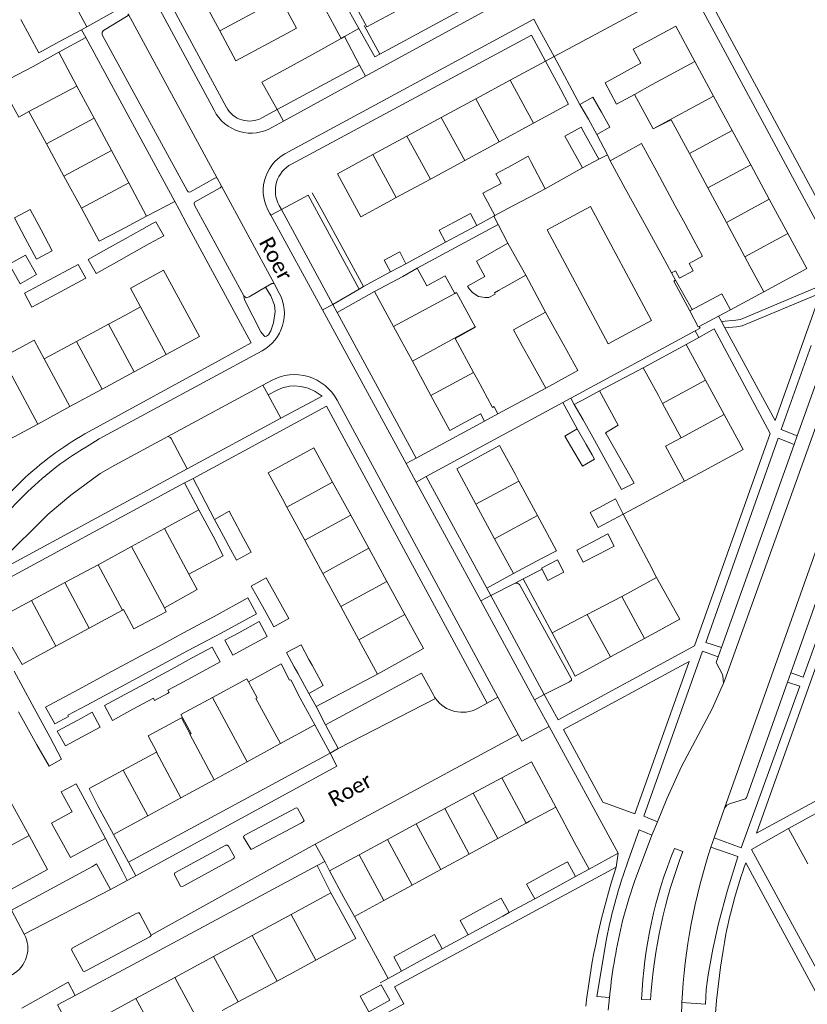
# Model space of a CAD drawing. Extents: x 177628 to 188968, y 384226 to 390673.
# Tile 174 of 256: x 183989 to 184118, y 385443 to 385604. Entities that reach past the tile are written whole.
import ezdxf

# ---------------------------------------------------------------- set-up
doc = ezdxf.new("R2010")
doc.units = 0
for name, color, linetype, lineweight in [('B01_F', 14, 'Continuous', 9), ('B01_T', 14, 'Continuous', 9), ('B02_F', 14, 'Continuous', 9), ('B02_T', 14, 'Continuous', 9), ('B07_D', 14, 'Continuous', 9), ('B11_F', 14, 'Continuous', 9), ('B11_S', 14, 'Continuous', 9), ('B14_F', 14, 'Continuous', 9), ('T03_F', 253, 'Continuous', 9), ('T04_F', 253, 'HAAG', 9), ('T04_T', 253, 'HAAG', 9), ('T05_F', 253, 'Continuous', 9), ('T05_T', 253, 'Continuous', 9), ('T22_D', 253, 'Continuous', 9), ('T22_T', 253, 'Continuous', 9), ('V00_F', 8, 'Continuous', 9), ('V00_T', 8, 'Continuous', 9), ('V06_F', 8, 'Continuous', 9), ('Z06', 7, 'Continuous', 9)]:
    doc.layers.add(name, color=color, linetype=linetype, lineweight=lineweight)
doc.styles.add('Legend', font='calibri.ttf')
doc.linetypes.add('HAAG', pattern='A,4,-1,[5,TOPOCAD.SHX,S=0.35,R=0,X=-0.35,Y=-0.35],-1', length=6)

msp = doc.modelspace()

# ---------------------------------------------------------------- linework, layer by layer
at = {"layer": 'B01_F', "linetype": 'Continuous'}
for points in [[(184044.212, 385602.468), (184039.063, 385611.665)], [(184041.822, 385601.137), (184044.212, 385602.468)], [(184041.307, 385600.851), (184041.822, 385601.137)], [(184090.335, 385596.777), (184084.476, 385593.585), (184086.321, 385590.096)], [(184055.303, 385560.372), (184058.336, 385562.023), (184059.909, 385559.133)], [(184059.909, 385559.133), (184060.163, 385559.271), (184063.232, 385553.662)], [(184063.232, 385553.662), (184063.264, 385553.603), (184059.943, 385551.786)], [(184066.346, 385540.573), (184066.319, 385540.624), (184066.057, 385540.49)], [(184066.346, 385540.573), (184066.956, 385539.425)], [(184064.145, 385539.381), (184064.115, 385539.436)], [(184064.762, 385538.242), (184064.145, 385539.381)], [(184066.956, 385539.425), (184064.762, 385538.242)], [(184031.465, 385498.563), (184032.863, 385495.848)]]:
    msp.add_lwpolyline(points, dxfattribs=at)
at = {"layer": 'B01_T', "linetype": 'Continuous'}
for points in [[(184040.963, 385611.113), (184045.511, 385602.728), (184050.389, 385605.374)], [(183999.679, 385602.73), (183996.73, 385608.173)], [(184018.881, 385606.842), (184021.432, 385602.091)], [(183988.905, 385603.934), (183991.834, 385598.502), (183995.241, 385600.326)], [(183998.838, 385602.274), (183999.679, 385602.73)], [(184090.335, 385596.777), (184089.083, 385599.094), (184096.049, 385602.857), (184099.167, 385597.085)], [(183995.241, 385600.326), (183998.838, 385602.274)], [(184032.427, 385601.657), (184024.072, 385597.176), (184021.432, 385602.091)], [(183995.106, 385598.568), (183990.936, 385596.247)], [(183998.061, 385593.057), (183995.106, 385598.568)], [(183987.283, 385594.321), (183990.936, 385596.247)], [(184068.959, 385593.995), (184074.739, 385597.121)], [(184074.739, 385597.121), (184077.25, 385592.478)], [(184099.167, 385597.085), (184102.232, 385591.412)], [(183998.061, 385593.057), (184000.891, 385587.781)], [(184063.311, 385590.941), (184068.959, 385593.995)], [(184077.25, 385592.478), (184078.49, 385590.078), (184072.74, 385586.961)], [(184102.232, 385591.412), (184105.27, 385585.789)], [(184057.681, 385587.897), (184063.311, 385590.941)], [(183990.23, 385588.881), (183993.092, 385583.599)], [(184052.066, 385584.86), (184057.681, 385587.897)], [(184000.891, 385587.781), (184003.721, 385582.505)], [(184072.74, 385586.961), (184067.123, 385583.916)], [(184098.264, 385582.016), (184095.293, 385587.552)], [(184046.486, 385581.843), (184052.066, 385584.86)], [(184105.27, 385585.789), (184108.311, 385580.159)], [(183993.092, 385583.599), (183995.944, 385578.334)], [(184067.123, 385583.916), (184061.505, 385580.87)], [(184003.721, 385582.505), (184006.55, 385577.229)], [(184048.928, 385574.052), (184044.514, 385571.665), (184040.702, 385578.715), (184046.486, 385581.843)], [(184101.29, 385576.377), (184098.264, 385582.016)], [(184061.505, 385580.87), (184055.904, 385577.834)], [(184108.311, 385580.159), (184111.339, 385574.554)], [(183995.944, 385578.334), (183998.796, 385573.07)], [(184006.55, 385577.229), (184009.475, 385571.775)], [(184055.904, 385577.834), (184050.311, 385574.802)], [(184104.321, 385570.729), (184101.29, 385576.377)], [(184050.311, 385574.802), (184048.928, 385574.052)], [(184111.339, 385574.554), (184114.381, 385568.924)], [(183998.796, 385573.07), (184001.726, 385567.662), (184005.185, 385569.476)], [(184009.475, 385571.775), (184005.185, 385569.476)], [(184107.342, 385565.099), (184104.321, 385570.729)], [(184114.381, 385568.924), (184117.48, 385563.187), (184110.428, 385559.378)], [(184108.149, 385563.595), (184107.342, 385565.099)], [(184012.695, 385549.126), (184018.125, 385552.06), (184012.253, 385562.919), (184007.786, 385560.503)], [(184053.744, 385563.256), (184051.367, 385561.919)], [(184055.303, 385560.372), (184053.744, 385563.256)], [(184110.428, 385559.378), (184108.149, 385563.595)], [(184046.773, 385559.427), (184051.367, 385561.919)], [(184006.87, 385560.008), (184007.786, 385560.503)], [(184049.88, 385553.699), (184046.773, 385559.427)], [(184003.23, 385554.08), (183997.976, 385551.245)], [(184005.882, 385555.511), (184003.23, 385554.08)], [(184049.88, 385553.699), (184052.943, 385548.053)], [(183997.976, 385551.245), (183992.721, 385548.409)], [(184059.943, 385551.786), (184062.957, 385546.21)], [(184097.731, 385550.78), (184090.722, 385546.98)], [(184100.901, 385544.934), (184097.731, 385550.78)], [(184007.442, 385546.287), (184012.695, 385549.126)], [(184052.943, 385548.053), (184055.996, 385542.425)], [(184002.189, 385543.448), (184007.442, 385546.287)], [(184062.957, 385546.21), (184063.595, 385545.029)], [(184090.722, 385546.98), (184093.193, 385542.422)], [(183986.41, 385545.004), (183982.036, 385542.635), (183986.257, 385534.839), (183991.683, 385537.771)], [(184063.595, 385545.029), (184066.057, 385540.49)], [(184100.901, 385544.934), (184103.945, 385539.32)], [(183996.936, 385540.61), (184002.189, 385543.448)], [(184055.996, 385542.425), (184059.094, 385536.713), (184064.115, 385539.436)], [(184093.88, 385541.143), (184093.193, 385542.422)], [(183991.683, 385537.771), (183996.936, 385540.61)], [(184096.896, 385535.527), (184093.88, 385541.143)], [(184103.945, 385539.32), (184107.053, 385533.588), (184100.012, 385529.77)], [(184031.702, 385525.517), (184029.369, 385529.79), (184036.855, 385533.876), (184039.909, 385528.282)], [(184069.794, 385529.531), (184067.23, 385534.262), (184060.205, 385530.455), (184063.357, 385524.64)], [(184070.377, 385528.448), (184069.794, 385529.531)], [(184073.404, 385522.819), (184070.377, 385528.448)], [(184039.909, 385528.282), (184042.867, 385522.863)], [(184032.42, 385524.194), (184031.702, 385525.517)], [(184012.411, 385520.676), (184017.999, 385523.717)], [(184017.999, 385523.717), (184020.343, 385519.4)], [(184035.362, 385518.766), (184032.42, 385524.194)], [(184063.357, 385524.64), (184066.407, 385519.012)], [(184042.867, 385522.863), (184045.825, 385517.444)], [(184074.066, 385515.775), (184076.514, 385517.036), (184073.404, 385522.819)], [(184006.974, 385517.716), (184012.411, 385520.676)], [(184016.373, 385513.187), (184021.993, 385516.224), (184020.343, 385519.4)], [(184038.305, 385513.339), (184035.362, 385518.766)], [(184066.407, 385519.012), (184069.502, 385513.301)], [(184001.536, 385514.757), (184006.974, 385517.716)], [(184045.825, 385517.444), (184048.783, 385512.025)], [(184069.502, 385513.301), (184074.066, 385515.775)], [(183996.084, 385511.825), (184001.536, 385514.757)], [(184041.248, 385507.912), (184038.305, 385513.339)], [(184092.907, 385512.681), (184088.61, 385510.311)], [(184090.927, 385502.708), (184096.683, 385505.836), (184092.907, 385512.681)], [(183990.627, 385508.903), (183996.084, 385511.825)], [(184048.783, 385512.025), (184051.74, 385506.606)], [(184087.205, 385509.579), (184081.531, 385506.625)], [(184088.61, 385510.311), (184087.205, 385509.579)], [(183990.627, 385508.903), (183984.998, 385505.89)], [(184005.517, 385507.321), (184005.71, 385507.425)], [(184044.191, 385502.485), (184041.248, 385507.912)], [(184000.071, 385504.378), (184005.517, 385507.321)], [(184051.74, 385506.606), (184054.778, 385501.041), (184047.265, 385496.857)], [(184075.826, 385503.589), (184080.27, 385505.968)], [(184081.531, 385506.625), (184080.27, 385505.968)], [(183994.624, 385501.435), (184000.071, 385504.378)], [(184085.338, 385499.67), (184079.591, 385496.546), (184075.826, 385503.589)], [(184085.338, 385499.67), (184090.927, 385502.708)], [(183987.471, 385501.256), (183989.09, 385498.445), (183994.624, 385501.435)], [(184044.904, 385501.169), (184044.191, 385502.485)], [(184047.265, 385496.857), (184044.904, 385501.169)], [(184034.6, 385492.913), (184033.041, 385495.94), (184032.863, 385495.848)], [(184036.977, 385488.54), (184034.6, 385492.913)], [(184031.372, 385485.493), (184036.977, 385488.54)], [(184016.761, 385487.147), (184016.592, 385487.056)], [(184025.943, 385482.542), (184031.372, 385485.493)], [(184005.612, 385481.126), (184011.101, 385484.09)], [(184011.101, 385484.09), (184011.161, 385484.123)], [(184020.505, 385479.586), (184025.943, 385482.542)], [(184067.569, 385479.914), (184072.413, 385482.529), (184076.417, 385475.111)], [(184001.564, 385475.215), (184000.096, 385478.147), (184005.612, 385481.126)], [(184015.064, 385476.628), (184020.505, 385479.586)], [(184062.902, 385477.395), (184067.569, 385479.914)], [(184058.234, 385474.875), (184062.902, 385477.395)], [(183990.241, 385470.455), (183987.252, 385475.935)], [(184004.05, 385470.641), (184001.564, 385475.215)], [(184009.655, 385473.688), (184015.064, 385476.628)], [(184122.85, 385476.165), (184114.501, 385471.618)], [(184009.655, 385473.688), (184004.05, 385470.641)], [(184053.567, 385472.355), (184058.234, 385474.875)], [(184076.417, 385475.111), (184072.127, 385472.796)], [(184048.899, 385469.835), (184053.567, 385472.355)], [(184066.914, 385469.962), (184071.574, 385472.495)], [(184071.574, 385472.495), (184072.127, 385472.796)], [(183982.878, 385466.491), (183985.928, 385460.899), (183993.269, 385464.902), (183990.241, 385470.455)], [(184114.501, 385471.618), (184117.639, 385465.856)], [(184044.232, 385467.316), (184048.899, 385469.835)], [(184062.254, 385467.428), (184066.914, 385469.962)], [(184044.232, 385467.316), (184039.388, 385464.701)], [(184057.594, 385464.895), (184062.254, 385467.428)], [(184039.388, 385464.701), (184041.755, 385460.317)], [(184052.934, 385462.361), (184057.594, 385464.895)], [(184048.274, 385459.828), (184052.934, 385462.361)], [(184033.101, 385457.565), (184039.623, 385461.1)], [(184039.623, 385461.1), (184042.049, 385456.624)], [(184043.468, 385457.215), (184041.755, 385460.317)], [(184048.274, 385459.828), (184043.468, 385457.215)], [(184026.755, 385454.125), (184033.101, 385457.565)], [(184042.049, 385456.624), (184043.723, 385453.6), (184037.162, 385450.073)], [(184020.409, 385450.685), (184026.755, 385454.125)], [(184014.063, 385447.245), (184020.409, 385450.685)], [(184037.162, 385450.073), (184030.804, 385446.655)], [(184007.717, 385443.805), (184014.063, 385447.245)], [(184030.804, 385446.655), (184024.446, 385443.237)], [(184009.559, 385435.233), (184005.205, 385432.873), (184001.195, 385440.27), (184007.717, 385443.805)], [(184024.446, 385443.237), (184021.815, 385441.822)]]:
    msp.add_lwpolyline(points, dxfattribs=at)
at = {"layer": 'B02_F', "linetype": 'Continuous'}
for points in [[(184080.354, 385590.057), (184082.457, 385591.256)], [(184081.744, 385587.618), (184080.354, 385590.057)], [(184083.153, 385585.146), (184081.744, 385587.618)], [(184085.255, 385586.344), (184083.153, 385585.146)], [(184085.298, 385580.84), (184090.46, 385583.636)], [(184087.775, 385576.317), (184085.298, 385580.84)], [(184066.417, 385571.86), (184064.479, 385575.506)], [(184090.849, 385570.703), (184087.775, 385576.317)], [(184063.476, 385570.257), (184062.432, 385572.201), (184059.763, 385570.769)], [(184010.316, 385570.491), (184011.002, 385570.855)], [(184059.763, 385570.769), (184057.343, 385569.47), (184058.387, 385567.526)], [(184060.821, 385568.832), (184063.476, 385570.257)], [(184093.913, 385565.108), (184090.849, 385570.703)], [(184058.387, 385567.526), (184060.821, 385568.832)], [(184003.266, 385566.575), (184005.939, 385568.06)], [(183999.902, 385564.707), (184003.266, 385566.575)], [(183992.747, 385560.922), (183998.28, 385563.889)], [(184095.339, 385562.504), (184093.913, 385565.108)], [(183991.447, 385562.216), (183988.777, 385560.723)], [(184098.887, 385562.836), (184096.634, 385561.637)], [(183989.487, 385559.174), (183992.747, 385560.922)], [(184080.873, 385538.447), (184082.721, 385535.117)], [(184082.721, 385535.117), (184085.805, 385529.559)], [(184085.805, 385529.559), (184087.183, 385527.075), (184089.229, 385528.118)], [(184083.348, 385520.838), (184087.456, 385523.027)], [(184028.436, 385507.952), (184026.601, 385511.269)], [(184030.295, 385504.593), (184028.436, 385507.952)], [(183987.803, 385497.365), (183990.737, 385491.92)], [(183990.737, 385491.92), (183993.669, 385486.478)], [(183994.465, 385488.709), (183992.936, 385491.475)], [(183988.498, 385490.699), (183991.533, 385485.314)], [(183993.669, 385486.478), (183995.571, 385482.948)], [(183991.533, 385485.314), (183993.525, 385481.781)], [(183993.935, 385472.51), (183997.01, 385466.876), (183999.023, 385467.966)]]:
    msp.add_lwpolyline(points, dxfattribs=at)
at = {"layer": 'B02_T', "linetype": 'Continuous'}
for points in [[(184078.386, 385584.008), (184077.911, 385584.874), (184080.568, 385586.331), (184081.01, 385585.525)], [(184083.429, 385581.114), (184081.01, 385585.525)], [(184078.386, 385584.008), (184080.772, 385579.657)], [(184072.308, 385580.737), (184071.897, 385581.564), (184069.249, 385580.132)], [(184069.249, 385580.132), (184066.611, 385578.705), (184067.05, 385577.93)], [(184074.677, 385576.241), (184072.308, 385580.737)], [(184080.772, 385579.657), (184083.429, 385581.114)], [(184067.486, 385577.102), (184067.05, 385577.93)], [(184072.091, 385574.878), (184074.677, 385576.241)], [(184066.417, 385571.86), (184069.404, 385573.463)], [(184069.404, 385573.463), (184072.091, 385574.878)], [(184008.702, 385569.595), (184010.316, 385570.491)], [(184098.999, 385567.855), (184097.569, 385570.497)], [(184005.939, 385568.06), (184008.702, 385569.595)], [(184009.956, 385567.272), (184006.949, 385565.601)], [(184011.598, 385568.184), (184009.956, 385567.272)], [(184068.588, 385567.341), (184064.184, 385564.855)], [(184070.115, 385564.636), (184068.588, 385567.341)], [(184100.42, 385565.228), (184098.999, 385567.855)], [(184049.387, 385562.641), (184048.356, 385564.553), (184050.872, 385565.913), (184051.905, 385563.998)], [(184051.905, 385563.998), (184049.387, 385562.641)], [(184064.184, 385564.855), (184063.443, 385564.432), (184064.819, 385561.893)], [(184071.528, 385562.134), (184070.115, 385564.636)], [(184067.037, 385559.599), (184071.528, 385562.134)], [(184066.378, 385559.203), (184067.037, 385559.599)], [(184098.337, 385556.271), (184103.599, 385559.056), (184105.008, 385556.45)], [(184070.938, 385550.551), (184069.491, 385553.151), (184074.734, 385556.069)], [(184074.734, 385556.069), (184076.21, 385553.418)], [(184099.881, 385553.737), (184099.722, 385553.653), (184098.337, 385556.271)], [(184105.008, 385556.45), (184103.034, 385555.405)], [(184103.034, 385555.405), (184099.881, 385553.737)], [(184076.21, 385553.418), (184077.632, 385550.862)], [(184072.382, 385547.956), (184070.938, 385550.551)], [(184079.441, 385540.954), (184081.359, 385541.998)], [(184080.873, 385538.447), (184079.441, 385540.954)], [(184079.906, 385536.968), (184077.902, 385535.804), (184079.356, 385533.3)], [(184081.396, 385534.402), (184079.906, 385536.968)], [(184079.356, 385533.3), (184080.384, 385531.53)], [(184082.379, 385532.709), (184081.396, 385534.402)], [(184080.384, 385531.53), (184080.759, 385530.884), (184082.763, 385532.047), (184082.379, 385532.709)], [(184020.553, 385522.18), (184022.958, 385523.491), (184024.831, 385520.052)], [(184022.427, 385518.739), (184020.553, 385522.18)], [(184022.94, 385517.797), (184022.427, 385518.739)], [(184025.294, 385519.202), (184026.593, 385516.817), (184024.188, 385515.506), (184022.94, 385517.797)], [(184024.831, 385520.052), (184025.294, 385519.202)], [(184083.454, 385516.505), (184085.965, 385517.803), (184084.937, 385519.79), (184082.389, 385518.472)], [(184082.389, 385518.472), (184079.849, 385517.159)], [(184079.849, 385517.159), (184080.877, 385515.172), (184083.454, 385516.505)], [(184074.093, 385514.183), (184075.128, 385512.202), (184077.733, 385513.563), (184076.704, 385515.533), (184074.093, 385514.183)], [(184024.541, 385503.635), (184027.903, 385505.459), (184029.199, 385503.029), (184025.854, 385501.215)], [(184016.825, 385499.448), (184020.185, 385501.271), (184021.498, 385498.851), (184018.128, 385497.023)], [(184033.637, 385498.054), (184032.369, 385500.378), (184034.73, 385501.666), (184036.034, 385499.277)], [(184013.487, 385497.638), (184016.825, 385499.448)], [(184033.637, 385498.054), (184034.196, 385497.029)], [(184036.004, 385493.715), (184038.366, 385495.004), (184036.557, 385498.318)], [(184036.557, 385498.318), (184036.034, 385499.277)], [(184018.128, 385497.023), (184014.801, 385495.218)], [(184034.196, 385497.029), (184036.004, 385493.715)], [(184009.263, 385495.346), (184005.906, 385493.524)], [(184005.906, 385493.524), (184002.566, 385491.712), (184003.879, 385489.292), (184007.223, 385491.106)], [(184007.223, 385491.106), (184010.576, 385492.926)], [(183998.209, 385489.349), (183994.865, 385487.534), (183996.178, 385485.114), (183999.522, 385486.928)], [(183997.286, 385474.326), (183995.518, 385477.591), (183997.926, 385478.895), (183999.729, 385475.565)], [(183999.729, 385475.565), (184002.751, 385469.985)], [(183995.967, 385473.611), (183997.286, 385474.326)], [(184002.751, 385469.985), (183999.023, 385467.966)], [(184075.745, 385464.769), (184078.31, 385466.175), (184079.639, 385463.75)], [(184072.961, 385460.089), (184071.632, 385462.514), (184075.745, 385464.769)], [(184077.058, 385462.335), (184072.961, 385460.089)], [(184079.639, 385463.75), (184077.058, 385462.335)], [(184064.045, 385458.353), (184066.443, 385459.668)], [(184066.443, 385459.668), (184067.473, 385460.233), (184068.77, 385457.869)], [(184068.77, 385457.869), (184067.724, 385457.295)], [(184062.08, 385454.201), (184060.784, 385456.566)], [(184067.724, 385457.295), (184062.08, 385454.201)], [(184052.489, 385452.019), (184056.558, 385454.25), (184057.828, 385451.934)], [(184051.172, 385448.286), (184049.903, 385450.601), (184052.489, 385452.019)], [(184057.828, 385451.934), (184053.744, 385449.695)], [(184053.744, 385449.695), (184051.172, 385448.286)], [(184045.82, 385441.631), (184049.237, 385443.511), (184047.844, 385446.045)], [(184044.419, 385444.162), (184045.82, 385441.631)]]:
    msp.add_lwpolyline(points, dxfattribs=at)
at = {"layer": 'B07_D', "linetype": 'Continuous'}
for points in [[(184021.432, 385602.091), (184029.794, 385606.565), (184032.431, 385608.016)], [(184089.283, 385591.69), (184092.196, 385593.331), (184099.167, 385597.085)], [(183998.061, 385593.057), (183990.23, 385588.881)], [(184068.959, 385593.995), (184072.74, 385586.961)], [(184102.232, 385591.412), (184092.33, 385586.079)], [(184063.311, 385590.941), (184067.123, 385583.916)], [(184057.681, 385587.897), (184061.505, 385580.87)], [(184000.891, 385587.781), (183993.092, 385583.599)], [(184052.066, 385584.86), (184055.904, 385577.834)], [(184098.264, 385582.016), (184105.27, 385585.789)], [(184003.721, 385582.505), (183995.944, 385578.334)], [(184046.486, 385581.843), (184050.311, 385574.802)], [(184101.29, 385576.377), (184108.311, 385580.159)], [(184006.55, 385577.229), (183998.796, 385573.07)], [(184104.321, 385570.729), (184111.339, 385574.554)], [(184107.342, 385565.099), (184114.381, 385568.924)], [(184049.88, 385553.699), (184059.909, 385559.133)], [(184012.695, 385549.126), (184008.487, 385556.912)], [(184007.442, 385546.287), (184003.23, 385554.08)], [(184052.943, 385548.053), (184063.232, 385553.662)], [(184002.189, 385543.448), (183997.976, 385551.245)], [(183996.936, 385540.61), (183992.721, 385548.409)], [(184055.996, 385542.425), (184062.957, 385546.21)], [(183991.683, 385537.771), (183987.466, 385545.574)], [(184093.88, 385541.143), (184100.901, 385544.934)], [(184096.896, 385535.527), (184103.945, 385539.32)], [(184063.357, 385524.64), (184070.377, 385528.448)], [(184039.909, 385528.282), (184032.42, 385524.194)], [(184042.867, 385522.863), (184035.362, 385518.766)], [(184066.407, 385519.012), (184073.404, 385522.819)], [(184012.411, 385520.676), (184016.373, 385513.187)], [(184006.974, 385517.716), (184012.394, 385507.705)], [(184045.825, 385517.444), (184038.305, 385513.339)], [(184005.517, 385507.321), (184001.536, 385514.757)], [(184000.071, 385504.378), (183996.084, 385511.825)], [(184048.783, 385512.025), (184041.248, 385507.912)], [(184087.205, 385509.579), (184090.927, 385502.708)], [(183994.624, 385501.435), (183990.627, 385508.903)], [(184051.74, 385506.606), (184044.191, 385502.485)], [(184081.531, 385506.625), (184085.338, 385499.67)], [(184027.361, 385492.872), (184027.571, 385492.986), (184026.121, 385495.612)], [(184025.943, 385482.542), (184020.228, 385493.056)], [(184031.372, 385485.493), (184027.361, 385492.872)], [(184016.592, 385487.056), (184016.547, 385487.032), (184020.505, 385479.586)], [(184011.101, 385484.09), (184015.064, 385476.628)], [(184009.655, 385473.688), (184005.612, 385481.126)], [(184071.574, 385472.495), (184067.569, 385479.914)], [(184066.914, 385469.962), (184062.902, 385477.395)], [(184062.254, 385467.428), (184058.234, 385474.875)], [(184057.594, 385464.895), (184053.567, 385472.355)], [(183982.878, 385466.491), (183990.241, 385470.455)], [(184052.934, 385462.361), (184048.899, 385469.835)], [(184048.274, 385459.828), (184044.232, 385467.316)], [(184037.162, 385450.073), (184033.101, 385457.565)], [(184030.804, 385446.655), (184026.755, 385454.125)], [(184024.446, 385443.237), (184020.409, 385450.685)], [(184019.265, 385437.648), (184014.063, 385447.245)], [(184011.731, 385436.401), (184007.717, 385443.805)]]:
    msp.add_lwpolyline(points, dxfattribs=at)
at = {"layer": 'B11_F', "linetype": 'Continuous'}
for points in [[(184016.373, 385513.187), (184017.761, 385510.695), (184012.394, 385507.705)], [(184012.394, 385507.705), (184012.669, 385507.077)]]:
    msp.add_lwpolyline(points, dxfattribs=at)
at = {"layer": 'B11_S', "linetype": 'Continuous'}
for points in [[(184040.226, 385602.843), (184038.805, 385605.443), (184039.008, 385605.564), (184037.479, 385608.523), (184032.251, 385605.728), (184034.014, 385602.508), (184032.427, 385601.657)], [(184041.307, 385600.851), (184040.226, 385602.843)], [(183987.283, 385594.321), (183985.594, 385593.431), (183988.552, 385587.972), (183990.23, 385588.881)], [(184086.321, 385590.096), (184089.283, 385591.69)], [(184089.283, 385591.69), (184092.33, 385586.079)], [(184092.33, 385586.079), (184092.354, 385586.035), (184095.293, 385587.552)], [(184006.87, 385560.008), (184006.827, 385559.985), (184008.487, 385556.912)], [(184008.487, 385556.912), (184005.882, 385555.511)], [(183987.466, 385545.574), (183985.819, 385548.627), (183991.074, 385551.462), (183992.721, 385548.409)], [(184097.461, 385528.398), (184094.363, 385534.166), (184096.896, 385535.527)], [(184100.012, 385529.77), (184097.461, 385528.398)], [(184012.669, 385507.077), (184007.375, 385504.277), (184005.71, 385507.425)], [(184031.465, 385498.563), (184026.121, 385495.612)], [(184026.121, 385495.612), (184025.854, 385496.095), (184020.228, 385493.056)], [(184020.228, 385493.056), (184015.073, 385490.272), (184016.761, 385487.147)], [(184016.592, 385487.056), (184015.158, 385489.706), (184009.729, 385486.769), (184011.161, 385484.123)]]:
    msp.add_lwpolyline(points, dxfattribs=at)
at = {"layer": 'B14_F', "linetype": 'Continuous'}
for points in [[(184082.457, 385591.256), (184083.868, 385588.779)], [(184083.868, 385588.779), (184085.255, 385586.344)], [(184092.915, 385579.098), (184090.46, 385583.636)], [(184095.961, 385573.47), (184092.915, 385579.098)], [(184064.479, 385575.506), (184067.486, 385577.102)], [(184097.569, 385570.497), (184095.961, 385573.47)], [(183992.195, 385569.529), (183990.431, 385572.849), (183987.858, 385571.482), (183989.627, 385568.152)], [(184012.283, 385568.535), (184011.002, 385570.855)], [(183991.444, 385564.732), (183994.017, 385566.099), (183992.195, 385569.529)], [(183989.627, 385568.152), (183991.444, 385564.732)], [(184011.598, 385568.184), (184012.283, 385568.535)], [(183988.777, 385560.723), (183986.99, 385563.92), (183989.66, 385565.413), (183991.447, 385562.216)], [(184006.949, 385565.601), (184004.521, 385564.252)], [(183998.28, 385563.889), (183999.503, 385561.608), (183993.977, 385558.645)], [(184004.521, 385564.252), (184001.194, 385562.403), (183999.902, 385564.707)], [(184098.887, 385562.836), (184098.233, 385564.045), (184100.42, 385565.228)], [(184095.339, 385562.504), (184095.988, 385562.849), (184096.634, 385561.637)], [(184064.819, 385561.893), (184061.985, 385560.333), (184062.264, 385559.864), (184062.866, 385559.208), (184063.789, 385558.616), (184064.785, 385558.469), (184065.446, 385558.461), (184066.473, 385559.009), (184066.378, 385559.203)], [(183993.977, 385558.645), (183990.71, 385556.893), (183989.487, 385559.174)], [(184074.769, 385543.64), (184080.019, 385546.546), (184077.632, 385550.862)], [(184074.769, 385543.64), (184072.382, 385547.956)], [(184083.548, 385543.19), (184081.359, 385541.998)], [(184084.527, 385536.337), (184086.639, 385537.564), (184083.548, 385543.19)], [(184084.634, 385536.15), (184084.527, 385536.337)], [(184087.793, 385530.628), (184084.634, 385536.15)], [(184089.229, 385528.118), (184087.793, 385530.628)], [(184086.189, 385525.53), (184082.029, 385523.314), (184083.348, 385520.838)], [(184086.189, 385525.53), (184087.456, 385523.027)], [(184030.869, 385509.28), (184029.026, 385512.61), (184026.601, 385511.269)], [(184020.546, 385506.264), (184026.009, 385509.34), (184027.461, 385506.704), (184021.656, 385503.586)], [(184030.295, 385504.593), (184032.72, 385505.934), (184030.869, 385509.28)], [(184017.75, 385504.835), (184020.546, 385506.264)], [(184014.787, 385503.225), (184017.75, 385504.835)], [(184011.505, 385501.441), (184014.787, 385503.225)], [(184021.656, 385503.586), (184016.18, 385500.644)], [(184025.854, 385501.215), (184023.552, 385499.967), (184022.277, 385502.407), (184024.541, 385503.635)], [(184009.455, 385500.338), (184011.505, 385501.441)], [(184003.857, 385497.334), (184009.337, 385500.275)], [(184009.337, 385500.275), (184009.455, 385500.338)], [(184016.18, 385500.644), (184010.721, 385497.712)], [(184010.721, 385497.712), (184005.238, 385494.767)], [(183998.33, 385494.369), (184003.857, 385497.334)], [(184009.263, 385495.346), (184011.374, 385496.491)], [(184011.374, 385496.491), (184013.487, 385497.638)], [(184005.238, 385494.767), (183999.702, 385491.793)], [(184012.892, 385493.715), (184013.154, 385493.858), (184012.956, 385494.24), (184014.801, 385495.218)], [(183992.936, 385491.475), (183998.33, 385494.369)], [(184010.576, 385492.926), (184010.768, 385492.555), (184012.892, 385493.715)], [(183999.702, 385491.793), (183996.593, 385490.123), (183996.71, 385489.928), (183994.465, 385488.709)], [(183998.209, 385489.349), (184000.574, 385490.633), (184001.886, 385488.211), (183999.522, 385486.928)], [(183995.571, 385482.948), (183993.525, 385481.781)], [(183993.935, 385472.51), (183995.967, 385473.611)], [(184064.045, 385458.353), (184060.784, 385456.566)], [(184044.419, 385444.162), (184047.844, 385446.045)]]:
    msp.add_lwpolyline(points, dxfattribs=at)
at = {"layer": 'T03_F', "linetype": 'Continuous'}
msp.add_lwpolyline([(184083.548, 385543.19), (184090.722, 385546.98)], dxfattribs=at)
at = {"layer": 'T04_F', "linetype": 'HAAG'}
for points in [[(184091.673, 385515.013), (184087.456, 385523.027)], [(184002.751, 385469.985), (184005.523, 385464.649)], [(183997.803, 385444.313), (183994.913, 385442.776), (184000.504, 385432.388)]]:
    msp.add_lwpolyline(points, dxfattribs=at)
at = {"layer": 'T04_T', "linetype": 'HAAG'}
for points in [[(184095.85, 385613.98), (184103.749, 385599.324)], [(184016.066, 385570.474), (184014.774, 385572.858)], [(184021.853, 385548.438), (184026.6, 385551.03), (184016.066, 385570.474)], [(183984.3, 385523.84), (183988.662, 385528.112), (183989.629, 385529.019)], [(183992.422, 385460.983), (183987.355, 385458.26), (183989.464, 385454.33)], [(184007.956, 385449.766), (183997.803, 385444.313)]]:
    msp.add_lwpolyline(points, dxfattribs=at)
at = {"layer": 'T05_F', "linetype": 'Continuous'}
for points in [[(184076.128, 385597.87), (184092.099, 385606.419), (184089.682, 385610.664)], [(184036.511, 385598.18), (184041.307, 385600.851)], [(184036.511, 385598.18), (184028.314, 385593.66)], [(184084.855, 385581.8), (184083.153, 385585.146)], [(184044.961, 385560.239), (184038.309, 385572.481)], [(184053.744, 385563.256), (184066.96, 385570.424)], [(184066.25, 385571.77), (184063.476, 385570.257)], [(184051.905, 385563.998), (184058.387, 385567.526)], [(184049.387, 385562.641), (184044.961, 385560.239)], [(184095.999, 385561.299), (184095.339, 385562.504)], [(184095.999, 385561.299), (184098.723, 385556.475)], [(184110.428, 385559.378), (184105.008, 385556.45)], [(184079.906, 385536.968), (184077.539, 385541.266)], [(184020.553, 385522.18), (184017.066, 385528.882)], [(184097.461, 385528.398), (184089.273, 385523.995)], [(184087.456, 385523.027), (184089.273, 385523.995)], [(184071.097, 385512.422), (184074.181, 385514.015)], [(184092.907, 385512.681), (184091.673, 385515.013)], [(184075.826, 385503.589), (184071.097, 385512.422)], [(184047.265, 385496.857), (184037.195, 385491.539)], [(184037.195, 385491.539), (184036.004, 385493.715)], [(184076.417, 385475.111), (184079.42, 385469.429)], [(184068.77, 385457.869), (184072.961, 385460.089)], [(184043.468, 385457.215), (184049.003, 385447.086)], [(184062.08, 385454.201), (184057.828, 385451.934)], [(184051.172, 385448.286), (184049.003, 385447.086)]]:
    msp.add_lwpolyline(points, dxfattribs=at)
at = {"layer": 'T05_T', "linetype": 'Continuous'}
for points in [[(184084.855, 385581.8), (184085.298, 385580.84)], [(184038.309, 385572.481), (184036.58, 385575.559)], [(184071.528, 385562.134), (184074.734, 385556.069)], [(184074.769, 385543.64), (184066.956, 385539.425)], [(184081.859, 385464.961), (184079.42, 385469.429)], [(184000.597, 385465.416), (183999.895, 385465), (183992.422, 385460.983)], [(184079.639, 385463.75), (184081.859, 385464.961)]]:
    msp.add_lwpolyline(points, dxfattribs=at)
at = {"layer": 'T22_D', "linetype": 'Continuous'}
for points in [[(184046.8, 385597.847), (184047.63, 385598.28)], [(184049.003, 385447.086), (184047.676, 385446.351)]]:
    msp.add_lwpolyline(points, dxfattribs=at)
at = {"layer": 'T22_T', "linetype": 'Continuous'}
for points in [[(183998.838, 385602.274), (183999.532, 385600.993)], [(184083.429, 385581.114), (184084.855, 385581.8)], [(184014.774, 385572.858), (184014.077, 385574.145)], [(184066.96, 385570.424), (184066.25, 385571.77)], [(184040.648, 385556.013), (184039.926, 385557.345)], [(184077.539, 385541.266), (184078.871, 385541.987)], [(184015.685, 385528.135), (184017.066, 385528.882)], [(184065.77, 385509.712), (184065.113, 385510.924)], [(184040.79, 385484.67), (184039.475, 385483.959)], [(184038.63, 385466.24), (184037.398, 385465.579)], [(184007.72, 385463.87), (184006.295, 385463.109)]]:
    msp.add_lwpolyline(points, dxfattribs=at)
at = {"layer": 'V00_F', "linetype": 'Continuous'}
for points in [[(184006.449, 385604.868), (184006.448, 385604.582), (184002.392, 385602.111), (184002.21, 385601.889), (184002.2, 385601.427), (184016.09, 385575.987), (184016.295, 385575.739), (184016.551, 385575.692), (184020.611, 385577.966), (184020.805, 385578.024), (184020.997, 385577.997)], [(183995.106, 385598.568), (183999.532, 385600.993)], [(184041.822, 385601.137), (184044.29, 385596.488)], [(184074.739, 385597.121), (184072.427, 385601.387)], [(184030.839, 385589.205), (184044.29, 385596.488)], [(184028.314, 385593.66), (184030.839, 385589.205)], [(184021.708, 385576.683), (184021.675, 385576.55), (184021.532, 385576.407), (184017.333, 385574.079), (184017.24, 385573.853), (184017.293, 385573.571), (184025.388, 385558.729)], [(184031.523, 385572.842), (184035.896, 385575.191), (184044.244, 385559.827)], [(184009.475, 385571.775), (184014.077, 385574.145)], [(184039.926, 385557.345), (184031.523, 385572.842)], [(184085.007, 385550.909), (184092.091, 385554.709), (184082.088, 385573.356), (184075.004, 385569.556), (184085.007, 385550.909)], [(184028.933, 385560.142), (184029.972, 385560.745), (184030.318, 385560.782)], [(184028.933, 385560.142), (184029.772, 385558.733), (184030.401, 385557.199), (184030.511, 385556.153), (184030.227, 385554.331), (184029.807, 385553.027), (184029.393, 385552.382), (184029.103, 385552.152), (184028.834, 385552.077), (184028.624, 385552.237), (184028.173, 385552.852), (184025.541, 385557.994), (184025.441, 385558.305), (184025.388, 385558.729)], [(184025.388, 385558.729), (184025.74, 385558.425), (184026.244, 385558.583), (184028.933, 385560.142)], [(184044.244, 385559.827), (184039.926, 385557.345)], [(184046.773, 385559.427), (184040.648, 385556.013)], [(184044.961, 385560.239), (184044.244, 385559.827)], [(184103.034, 385555.405), (184103.501, 385554.545)], [(184103.501, 385554.545), (184104.061, 385553.514)], [(184111.509, 385536.21), (184102.319, 385553.318), (184099.791, 385551.919)], [(184104.061, 385553.514), (184112.281, 385538.371)], [(184099.791, 385551.919), (184097.731, 385550.78)], [(184115.922, 385535.844), (184120.816, 385549.526)], [(184031.42, 385538.73), (184038.207, 385542.3), (184037.04, 385543.075), (184035.923, 385543.617), (184034.702, 385543.89), (184033.64, 385543.993), (184032.873, 385543.948), (184031.723, 385543.705), (184030.812, 385543.309), (184029.335, 385542.554)], [(184079.441, 385540.954), (184078.871, 385541.987)], [(184114.87, 385497.098), (184128.418, 385535.287), (184128.46, 385535.758), (184128.311, 385536.092), (184127.072, 385538.257), (184126.887, 385538.693), (184126.83, 385539.111)], [(184115.922, 385535.844), (184113.293, 385536.86)], [(184016.09, 385530.428), (184013.494, 385535.383), (184013.355, 385535.565), (184012.967, 385535.733)], [(184115.418, 385534.435), (184112.792, 385535.448)], [(184115.418, 385534.435), (184115.922, 385535.844)], [(184103.529, 385501.196), (184115.418, 385534.435)], [(184017.999, 385523.717), (184015.685, 385528.135)], [(184069.502, 385513.301), (184065.113, 385510.924)], [(184071.097, 385512.422), (184069.753, 385511.738)], [(184069.753, 385511.738), (184065.77, 385509.712)], [(184069.753, 385511.738), (184070.168, 385511.765), (184070.499, 385511.542), (184078.961, 385496.086), (184078.97, 385495.848), (184078.674, 385495.605), (184074.537, 385493.544)], [(184074.537, 385493.544), (184065.77, 385509.712)], [(184103.529, 385501.196), (184100.932, 385502.046)], [(184102.998, 385499.712), (184103.529, 385501.196)], [(184102.998, 385499.712), (184100.429, 385500.63)], [(184103.827, 385495.407), (184103.733, 385496.566), (184103.631, 385496.924), (184102.662, 385498.773), (184102.998, 385499.712)], [(184114.32, 385495.548), (184114.87, 385497.098)], [(184114.87, 385497.098), (184116.863, 385496.383)], [(184104.027, 385474.953), (184104.376, 385475.41), (184104.816, 385475.672), (184107.434, 385476.486), (184107.591, 385476.679), (184107.724, 385476.956), (184114.32, 385495.548)], [(184116.313, 385494.865), (184114.32, 385495.548)], [(184040.79, 385484.67), (184056.741, 385492.879)], [(184037.195, 385491.539), (184038.72, 385488.57)], [(184036.977, 385488.54), (184039.475, 385483.959)], [(184007.72, 385463.87), (184040.609, 385481.808), (184039.475, 385483.959)], [(184034.827, 385472.551), (184035.16, 385472.731), (184035.232, 385472.92), (184034.169, 385474.953), (184033.93, 385475.013), (184025.432, 385470.451), (184025.345, 385470.197), (184026.495, 385468.234), (184026.665, 385468.225), (184034.827, 385472.551)], [(184090.842, 385473.628), (184093.029, 385472.728)], [(184004.05, 385470.641), (184006.49, 385466.12)], [(184092.112, 385470.517), (184090.047, 385471.388)], [(184010.243, 385454.184), (184037.06, 385469.06)], [(184023.62, 385466.67), (184023.789, 385466.789), (184023.854, 385466.957), (184023.8, 385467.109), (184022.844, 385468.745), (184022.636, 385468.879), (184022.452, 385468.88), (184014.097, 385464.385), (184014.032, 385464.217), (184014.01, 385464.038), (184015.03, 385462.2), (184015.29, 385462.135), (184015.545, 385462.231), (184023.62, 385466.67)], [(184102.298, 385470.089), (184106.734, 385468.46)], [(184081.859, 385464.961), (184086.606, 385467.569)], [(184106.211, 385467.019), (184101.791, 385468.583)], [(184039.623, 385461.1), (184037.398, 385465.579)], [(184039.388, 385464.701), (184038.63, 385466.24)], [(184086.315, 385465.299), (184050.001, 385445.704), (184051.535, 385442.941), (184003.04, 385416.657)], [(184005.523, 385464.649), (184006.295, 385463.109)], [(183989.464, 385454.33), (184003.58, 385461.66)], [(183999.641, 385448.37), (183999.299, 385448.203), (183999.102, 385448.288), (183997.174, 385451.773), (183997.31, 385452.038), (184007.787, 385457.723), (184008.099, 385457.817), (184008.27, 385457.808), (184008.38, 385457.653), (184010.243, 385454.184)], [(184010.243, 385454.184), (184010.229, 385454.084), (184010.017, 385453.885), (183999.641, 385448.37)]]:
    msp.add_lwpolyline(points, dxfattribs=at)
at = {"layer": 'V00_T', "linetype": 'Continuous'}
for points in [[(184100.455, 385609.2), (184122.82, 385567.775), (184147.73, 385638.355), (184109.03, 385617.44)], [(183982.369, 385634.684), (183986.76, 385637.11), (184000.012, 385612.609), (184004, 385605.16), (183999.679, 385602.73)], [(184001.819, 385623.759), (184020.511, 385589.088)], [(184004.03, 385623.88), (184022.533, 385589.57)], [(184088.934, 385618.573), (184045.285, 385594.671)], [(184087.779, 385620.01), (184047.63, 385598.28)], [(184006.449, 385604.868), (184020.997, 385577.997)], [(184032.067, 385581.938), (184072.81, 385604.012)], [(184072.81, 385604.012), (184073.825, 385602.139)], [(184046.8, 385597.847), (184044.212, 385602.468)], [(184047.63, 385598.28), (184045.089, 385602.956)], [(183999.532, 385600.993), (184014.077, 385574.145)], [(184072.427, 385601.387), (184033.17, 385580.28)], [(184073.825, 385602.139), (184076.128, 385597.87)], [(184120.216, 385560.566), (184121.98, 385565.5), (184103.749, 385599.324)], [(184076.128, 385597.87), (184074.739, 385597.121)], [(184076.128, 385597.87), (184080.354, 385590.057)], [(184045.285, 385594.671), (184044.29, 385596.488)], [(184031.87, 385587.324), (184045.285, 385594.671)], [(184028.324, 385587.843), (184030.839, 385589.205)], [(184031.87, 385587.324), (184030.839, 385589.205)], [(184030.075, 385586.341), (184031.87, 385587.324)], [(184134.71, 385581.14), (184103.99, 385495.78), (184103.827, 385495.407)], [(184074.677, 385576.241), (184080.772, 385579.657)], [(184020.997, 385577.997), (184021.708, 385576.683)], [(184021.708, 385576.683), (184030.318, 385560.782)], [(184031.523, 385572.842), (184031.149, 385573.532)], [(184029.805, 385571.907), (184029.64, 385572.21)], [(184029.805, 385571.907), (184031.523, 385572.842)], [(184038.234, 385556.424), (184029.805, 385571.907)], [(184066.25, 385571.77), (184066.417, 385571.86)], [(184068.588, 385567.341), (184066.96, 385570.424)], [(184030.318, 385560.782), (184031.174, 385559.201)], [(184095.999, 385561.299), (184095.731, 385561.156), (184098.337, 385556.271)], [(184119.727, 385559.197), (184112.281, 385538.371)], [(184038.234, 385556.424), (184039.926, 385557.345)], [(184051.91, 385531.302), (184038.234, 385556.424)], [(184053.56, 385532.2), (184040.648, 385556.013)], [(184078.871, 385541.987), (184099.213, 385553.012)], [(184099.213, 385553.012), (184100.04, 385553.46), (184099.881, 385553.737)], [(184099.213, 385553.012), (184099.791, 385551.919)], [(184028.365, 385549.751), (184001.73, 385535.33), (184000.049, 385534.285)], [(184113.293, 385536.86), (184118.169, 385550.591)], [(184000.066, 385536.543), (184021.853, 385548.438)], [(184028.476, 385544.13), (184029.894, 385544.898)], [(184116.863, 385496.383), (184134.456, 385544.88)], [(184028.476, 385544.13), (184012.967, 385535.733)], [(184029.335, 385542.554), (184028.476, 385544.13)], [(184031.42, 385538.73), (184029.335, 385542.554)], [(184040.625, 385541.683), (184066.951, 385493.07)], [(184055.22, 385529.17), (184077.539, 385541.266)], [(184017.066, 385528.882), (184038.92, 385540.7), (184065.16, 385492.1)], [(184016.09, 385530.428), (184031.42, 385538.73)], [(184064.762, 385538.242), (184053.56, 385532.2)], [(184104.027, 385474.953), (184126.83, 385539.111)], [(184012.967, 385535.733), (184004.3, 385531.04), (184001.879, 385529.652), (183997.09, 385526.16), (183993.38, 385523.03), (183985.687, 385515.383)], [(184111.509, 385536.21), (184099.1, 385501.5), (184076.8, 385489.37), (184074.537, 385493.544)], [(184100.932, 385502.046), (184112.792, 385535.448)], [(184051.91, 385531.302), (184053.56, 385532.2)], [(183985.687, 385515.383), (183986.31, 385514.3), (184016.09, 385530.428)], [(184053.562, 385528.267), (184051.91, 385531.302)], [(184053.562, 385528.267), (184055.22, 385529.17)], [(184065.113, 385510.924), (184055.22, 385529.17)], [(183984.998, 385505.89), (183982.63, 385510.26), (184015.685, 385528.135)], [(183990.05, 385526.71), (183985.354, 385522.055)], [(184064.145, 385508.827), (184053.562, 385528.267)], [(184064.145, 385508.827), (184065.77, 385509.712)], [(184072.939, 385492.674), (184064.145, 385508.827)], [(184114.501, 385471.618), (184108.42, 385468.2), (184124.115, 385439.315), (184130.364, 385442.722), (184149.742, 385431.237), (184203.73, 385460.54), (184206.103, 385465.435), (184257.009, 385493.699), (184261.911, 385498.001), (184267.369, 385502.459), (184265.194, 385506.557)], [(184132.92, 385483.7), (184121.291, 385504.585), (184109.22, 385470.84), (184132.92, 385483.7)], [(184090.842, 385473.628), (184100.429, 385500.63)], [(184098.21, 385498.9), (184077.65, 385487.78), (184084.11, 385475.92), (184089.33, 385474.02), (184098.21, 385498.9)], [(184056.437, 385493.367), (184054.42, 385497.04), (184038.72, 385488.57)], [(184103.827, 385495.407), (184101.99, 385491.21), (184096.98, 385481.73), (184094.58, 385476.47), (184093.029, 385472.728)], [(184106.734, 385468.46), (184116.313, 385494.865)], [(184066.951, 385493.07), (184065.16, 385492.1)], [(184066.951, 385493.07), (184070.253, 385486.973)], [(184072.939, 385492.674), (184074.537, 385493.544)], [(184065.16, 385492.1), (184063.62, 385491.261)], [(184075.315, 385488.31), (184072.939, 385492.674)], [(184038.72, 385488.57), (184040.79, 385484.67)], [(184075.315, 385488.31), (184070.85, 385485.87), (184070.253, 385486.973)], [(184086.606, 385467.569), (184075.315, 385488.31)], [(184070.253, 385486.973), (184037.06, 385469.06)], [(184039.475, 385483.959), (184006.49, 385466.12)], [(184102.298, 385470.089), (184104.027, 385474.953)], [(184093.029, 385472.728), (184092.112, 385470.517)], [(184092.112, 385470.517), (184089.275, 385462.929), (184088.346, 385460.121), (184087.53, 385457.278)], [(184088.24, 385466.3), (184090.047, 385471.388)], [(184037.06, 385469.06), (184038.63, 385466.24)], [(184101.791, 385468.583), (184102.298, 385470.089)], [(184086.606, 385467.569), (184086.315, 385465.299)], [(184095.807, 385468.333), (184097.2, 385467.86)], [(184003.58, 385461.66), (184001.26, 385465.81), (184000.597, 385465.416)], [(184006.49, 385466.12), (184007.72, 385463.87)], [(184037.398, 385465.579), (184007.956, 385449.766)], [(184102.134, 385432.528), (184111.921, 385432.754), (184122.453, 385438.399), (184107.479, 385465.987)], [(184103.01, 385456.082), (184104.508, 385461.548), (184106.19, 385466.96)], [(184106.19, 385466.96), (184106.211, 385467.019)], [(184006.295, 385463.109), (184003.58, 385461.66)], [(184101.361, 385447.672), (184102.129, 385451.888), (184103.01, 385456.082)], [(184085.202, 385443.976), (184083.14, 385444.12), (184084.691, 385453.543)], [(183997.803, 385444.313), (183996.66, 385446.46), (183989.057, 385442.235)], [(184100.88, 385442.871), (184101.016, 385445.282), (184101.361, 385447.672)], [(184085.3, 385445.01), (184085.202, 385443.976)], [(184085.004, 385441.906), (184085.202, 385443.976)], [(184091.911, 385443.566), (184090.46, 385443.66)], [(184097.041, 385443.126), (184096.956, 385441.031)], [(184097.041, 385443.126), (184100.88, 385442.871)]]:
    msp.add_lwpolyline(points, dxfattribs=at)
for centre, radius, start, end in [((184026.29, 385591.595), 4.268, 208.32014, 298.46845), ((184026.557, 385592.114), 6.76, 206.58641, 301.36304), ((184035.438, 385575.93), 6.889, 119.29654, 212.68641), ((184035.453, 385575.92), 4.922, 117.63277, 209.02171), ((184025.043, 385555.881), 6.972, 298.45668, 28.43429), ((184033.658, 385537.945), 7.906, 28.2126, 118.43104), ((184026.94, 385488.264), 55.255, 119.10179, 132.47363), ((184024.277, 385491.917), 48.806, 119.76302, 134.53035), ((184162.75, 385440.909), 72.343, 157.72345, 177.82105), ((184174.772, 385438.249), 83.032, 159.10718, 176.32862), ((184195.55, 385437.917), 98.646, 161.88845, 176.97309), ((184173.514, 385435.705), 90.596, 160.26253, 168.64431), ((184189.028, 385437.115), 86.509, 160.50367, 168.52164), ((184195.4, 385429.414), 114.836, 161.79081, 173.41869), ((184178.104, 385434.477), 93.4, 165.87023, 173.52501), ((183985.146, 385452.016), 4.899, 298.13421, 28.19022), ((184228.435, 385431.279), 126.308, 169.48472, 179.43349)]:
    msp.add_arc(centre, radius, start, end, dxfattribs=at)
at = {"layer": 'V00_T', "linetype": 'Continuous', "extrusion": (0, 0, -1)}
for centre, radius, start, end in [((-184060.999, 385495.87), 5.204, 324.91244, 331.24581), ((-184061.086, 385495.921), 5.304, 241.46473, 325.00703)]:
    msp.add_arc(centre, radius, start, end, dxfattribs=at)
at = {"layer": 'V06_F', "linetype": 'Continuous'}
for points in [[(184103.501, 385554.545), (184105.857, 385554.742), (184106.621, 385554.88), (184120.216, 385560.566)], [(184104.061, 385553.514), (184105.998, 385553.675), (184106.928, 385553.844), (184119.727, 385559.197)]]:
    msp.add_lwpolyline(points, dxfattribs=at)

# ---------------------------------------------------------------- texts
at = {"layer": 'Z06', "linetype": 'Continuous', "style": 'Legend'}
msp.add_text('Roer', height=2.5, rotation=298.15335, dxfattribs=at).set_placement((184027.768, 385567.518))
at = {"layer": 'Z06', "style": 'Legend'}
msp.add_text('Roer', height=2.5, rotation=28.82084, dxfattribs=at).set_placement((184040.081, 385475.079))

doc.saveas('drawing.dxf')
